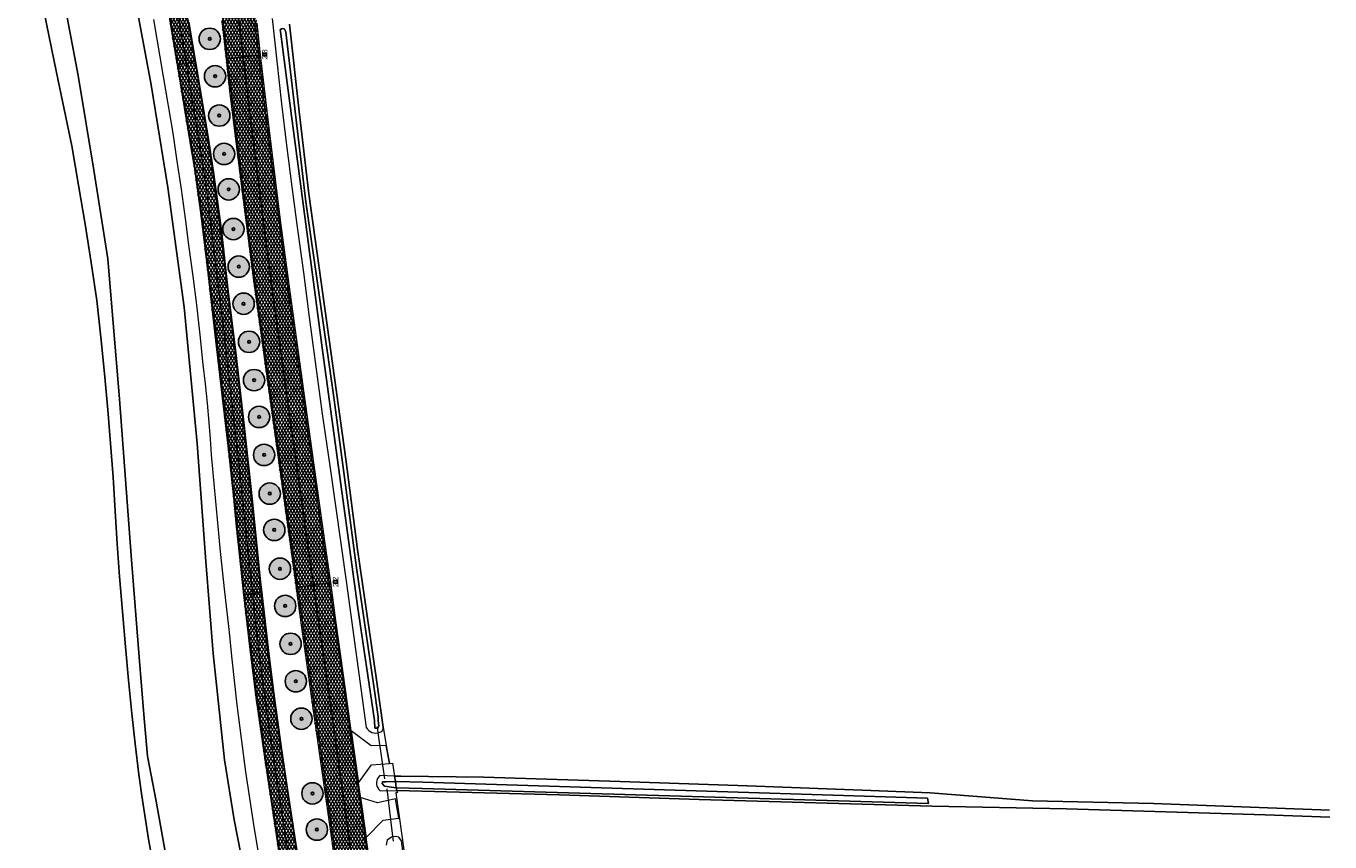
# Model space of a CAD drawing. Header units: metres. Extents: x 101608 to 104514, y 400798 to 405846.
# Tile 18 of 112: x 104196 to 104440, y 402109 to 402262. Entities that reach past the tile are written whole.
import ezdxf
from ezdxf.enums import TextEntityAlignment as Align

# ---------------------------------------------------------------- set-up
doc = ezdxf.new("R2010")
doc.units = ezdxf.units.M
for name, color, linetype, lineweight in [('B-WE-GR-BOOM-A', 63, 'Continuous', 25), ('B-WE-GR-BOOM-S', 90, 'Continuous', 25), ('B-WE-GR-GRAS-GV', 60, 'Continuous', 13), ('B-WE-IE-MEUBILAIR_WEGMEUBILAIR_PAAL-S', 7, 'Continuous', 25), ('B-WE-IE-TERREINAFSCHEIDING_KUNSTMATIG_HEKWERK_RASTER-G', 30, 'IE-TERREINAFSCHEIDING-KUNSTMATIG', 18), ('B-WE-KW-KUNSTWERK_DUIKER-G', 170, 'Continuous', 18), ('B-WE-OG-WATER_GREPPEL-GV', 160, 'Continuous', 18), ('B-WE-OG-WATER_SLOOT-GV', 120, 'Continuous', 18), ('B-WE-VH-GESLOTENVERHARDING_ASFALT-A-500', 12, 'Continuous', 18), ('B-WE-VH-KANTVERHARDING-G', 60, 'Continuous', 18), ('B-WE-VH-VERHARDING_ASFALT-GV', 252, 'Continuous', 18), ('B-WE-VH-VERHARDING_BETONSTRAATSTEEN-GV', 252, 'Continuous', 18), ('B-WE-VW-MARKERING_PICTOGRAM-G', 7, 'Continuous', 18)]:
    doc.layers.add(name, color=color, linetype=linetype, lineweight=lineweight)
doc.layers.add('Label_Puntobject', color=255, linetype='Continuous')
doc.styles.add('NLCS-ISO', font='NLCS-ISO.ttf')
doc.linetypes.add('IE-TERREINAFSCHEIDING-KUNSTMATIG', pattern='A,4,[82,NLCS.SHX,S=0.75,R=90,X=0,Y=0],4,-2', length=10)
pattern_1 = [(60, (0, 0), (-0.4330127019, 0.25), []), (120, (0, 0), (-0.4330127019, -0.25), [])]

# ---------------------------------------------------------------- blocks, each defined once
blk = doc.blocks.new('SIE-WEG_PAAL_HECTOMETERPAAL-SO')
at = {"color": 0, "linetype": 'ByBlock', "lineweight": -2}
blk.add_lwpolyline([(-1.44375, -0.94375), (1.44375, -0.94375), (1.44375, 0.94375), (-1.44375, 0.94375)], close=True, dxfattribs=at)
at = {"color": 0, "linetype": 'ByBlock', "lineweight": -2, "style": 'NLCS-ISO'}
blk.add_text('hm', height=1.5, dxfattribs=at).set_placement((0, 0), align=Align.MIDDLE_CENTER)
at = {"style": 'NLCS-ISO'}
blk.add_attdef('WAARDE', (2.13125, -1.69375), '', height=1.5, dxfattribs=at)
blk = doc.blocks.new('SGR-BOOM_01-SO')
at = {"layer": 'B-WE-GR-BOOM-A'}
h = blk.add_hatch(color=256, dxfattribs=at)
h.dxf.hatch_style = 1
edge = h.paths.add_edge_path()
edge.add_arc((0, 0), 2, 0, 360)
at = {"color": 0, "linetype": 'ByBlock', "lineweight": -2}
for radius in [2, 0.25]:
    blk.add_circle((0, 0), radius, dxfattribs=at)

msp = doc.modelspace()

# ---------------------------------------------------------------- hatches: boundary and pattern name
at = {"layer": 'B-WE-VH-GESLOTENVERHARDING_ASFALT-A-500'}
h = msp.add_hatch(dxfattribs=at)
h.set_pattern_fill('AVH-ASFALT-SOD', color=256, scale=0.5, pattern_type=2)
h.set_pattern_definition(pattern_1)
h.paths.add_polyline_path([(104220.427, 402347.414), (104220.31, 402354.514), (104220.11, 402354.508), (104218.597, 402354.464), (104217.042, 402354.419), (104216.829, 402354.413), (104216.943, 402348.161), (104217.023, 402339.631), (104217.039, 402329.099), (104217.099, 402320.89), (104217.095, 402315.766), (104217.356, 402308.058), (104217.833, 402299.758), (104218.015, 402296.492), (104218.372, 402292.872), (104218.81, 402288.458), (104219.237, 402284.859), (104219.957, 402279.513), (104221.148, 402271.132), (104223.12, 402258.819), (104223.839, 402254.468), (104224.024, 402254.502), (104225.586, 402254.794), (104227.174, 402255.091), (104227.363, 402255.127), (104226.116, 402262.494), (104224.841, 402270.408), (104223.424, 402279.547), (104222.102, 402290.029), (104221.577, 402295.717), (104221.002, 402304.212), (104220.728, 402309.468), (104220.539, 402314.652), (104220.594, 402328.31), (104220.472, 402344.723)])
h = msp.add_hatch(dxfattribs=at)
h.set_pattern_fill('AVH-ASFALT-SOD', color=256, scale=0.5, pattern_type=2)
h.set_pattern_definition(pattern_1)
h.paths.add_polyline_path([(104227.56, 402355.66), (104224.581, 402355.463), (104224.145, 402355.434), (104224.71, 402347.199), (104225.066, 402342.025), (104225.687, 402333.128), (104226.913, 402317.621), (104227.841, 402306.073), (104228.552, 402297.83), (104229.752, 402285.218), (104231.166, 402271.932), (104232.219, 402262.7), (104233.024, 402255.583), (104233.31, 402255.616), (104236.248, 402255.96), (104235.988, 402258.184), (104235.379, 402263.505), (104235.02, 402266.809), (104234.635, 402270.235), (104234.065, 402275.45), (104233.775, 402278.183), (104233.318, 402282.591), (104232.697, 402288.87), (104232.11, 402294.899), (104231.573, 402301.062), (104231.085, 402306.581), (104230.583, 402312.64), (104230.106, 402319.041), (104229.702, 402324.474), (104229.372, 402329.171), (104228.964, 402334.9), (104228.489, 402341.527), (104227.986, 402349.022), (104227.59, 402355.216)])
h = msp.add_hatch(dxfattribs=at)
h.set_pattern_fill('AVH-ASFALT-SOD', color=256, scale=0.5, pattern_type=2)
h.set_pattern_definition(pattern_1)
h.paths.add_polyline_path([(104230.775, 402355.874), (104230.518, 402355.857), (104227.56, 402355.66), (104227.59, 402355.216), (104227.986, 402349.022), (104228.489, 402341.527), (104228.964, 402334.9), (104229.372, 402329.171), (104229.702, 402324.474), (104230.106, 402319.041), (104230.583, 402312.64), (104231.085, 402306.581), (104231.573, 402301.062), (104232.11, 402294.899), (104232.697, 402288.87), (104233.318, 402282.591), (104233.775, 402278.183), (104234.065, 402275.45), (104234.635, 402270.235), (104235.02, 402266.809), (104235.379, 402263.505), (104235.988, 402258.184), (104236.248, 402255.96), (104239.185, 402256.303), (104239.507, 402256.341), (104239.44, 402256.92), (104238.83, 402262.262), (104238.051, 402269.084), (104237.916, 402271.365), (104236.589, 402283.87), (104235.149, 402298.18), (104233.535, 402315.712), (104232.733, 402326.445), (104231.382, 402345.999)])
h = msp.add_hatch(dxfattribs=at)
h.set_pattern_fill('AVH-ASFALT-SOD', color=256, scale=0.5, pattern_type=2)
h.set_pattern_definition(pattern_1)
h.paths.add_polyline_path([(104236.248, 402255.96), (104233.31, 402255.616), (104233.024, 402255.583), (104233.691, 402249.674), (104235.408, 402235.637), (104238.085, 402214.666), (104240.83, 402194.777), (104243.757, 402173.739), (104246.138, 402156.582), (104246.498, 402156.633), (104249.405, 402157.044), (104248.226, 402165.392), (104246.937, 402174.781), (104246.083, 402180.77), (104245.279, 402186.236), (104244.416, 402192.559), (104243.641, 402198.103), (104242.734, 402204.676), (104241.975, 402210.167), (104240.965, 402217.802), (104240.373, 402222.496), (104239.652, 402227.919), (104238.952, 402233.485), (104238.188, 402239.844), (104237.414, 402246.176), (104236.604, 402252.915)])
h = msp.add_hatch(dxfattribs=at)
h.set_pattern_fill('AVH-ASFALT-SOD', color=256, scale=0.5, pattern_type=2)
h.set_pattern_definition(pattern_1)
h.paths.add_polyline_path([(104239.507, 402256.341), (104239.185, 402256.303), (104236.248, 402255.96), (104236.604, 402252.915), (104237.414, 402246.176), (104238.188, 402239.844), (104238.952, 402233.485), (104239.652, 402227.919), (104240.373, 402222.496), (104240.965, 402217.802), (104241.975, 402210.167), (104242.734, 402204.676), (104243.641, 402198.103), (104244.416, 402192.559), (104245.279, 402186.236), (104246.083, 402180.77), (104246.937, 402174.781), (104248.226, 402165.392), (104249.405, 402157.044), (104252.352, 402157.46), (104252.627, 402157.499), (104251.672, 402164.385), (104249.512, 402179.489), (104247.378, 402195.247), (104245.03, 402211.946), (104243.229, 402225.364), (104241.024, 402243.193)])
h = msp.add_hatch(dxfattribs=at)
h.set_pattern_fill('AVH-ASFALT-SOD', color=256, scale=0.5, pattern_type=2)
h.set_pattern_definition(pattern_1)
h.paths.add_polyline_path([(104227.363, 402255.127), (104227.174, 402255.091), (104225.586, 402254.794), (104224.024, 402254.502), (104223.839, 402254.468), (104225.223, 402246.085), (104226.515, 402238.531), (104227.033, 402235.35), (104228.266, 402226.731), (104229.528, 402216.074), (104230.885, 402204.448), (104232.325, 402192.094), (104233.475, 402182.076), (104234.428, 402173.383), (104234.946, 402168.032), (104235.749, 402160.535), (104236.311, 402155.233), (104236.495, 402155.255), (104238.02, 402155.435), (104239.537, 402155.615), (104239.792, 402155.645), (104239.568, 402157.631), (104238.029, 402172.621), (104236.47, 402186.934), (104234.827, 402201.073), (104233.383, 402213.066), (104232.241, 402223.469), (104230.748, 402234.383), (104229.803, 402240.501), (104227.797, 402252.561)])
h = msp.add_hatch(dxfattribs=at)
h.set_pattern_fill('AVH-ASFALT-SOD', color=256, scale=0.5, pattern_type=2)
h.set_pattern_definition(pattern_1)
h.paths.add_polyline_path([(104249.405, 402157.044), (104246.498, 402156.633), (104246.138, 402156.582), (104246.798, 402151.821), (104249.475, 402132.731), (104252.533, 402111.289), (104253.957, 402101.122), (104255.523, 402089.95), (104257.119, 402078.715), (104259.112, 402064.374), (104260.07, 402057.504), (104260.399, 402057.55), (104263.32, 402057.958), (104261.625, 402070.103), (104260.044, 402081.21), (104258.383, 402093.115), (104256.775, 402104.599), (104255.136, 402116.365), (104253.445, 402128.51), (104251.765, 402140.473), (104249.985, 402152.939)])
h = msp.add_hatch(dxfattribs=at)
h.set_pattern_fill('AVH-ASFALT-SOD', color=256, scale=0.5, pattern_type=2)
h.set_pattern_definition(pattern_1)
h.paths.add_polyline_path([(104259.294, 402109.767), (104258.226, 402117.227), (104258.2, 402117.405), (104257.835, 402120.019), (104256.478, 402129.731), (104255.837, 402134.326), (104253.611, 402150.403), (104252.627, 402157.499), (104252.352, 402157.46), (104249.405, 402157.044), (104249.985, 402152.939), (104251.765, 402140.473), (104253.445, 402128.51), (104255.136, 402116.365), (104256.775, 402104.599), (104258.383, 402093.115), (104260.044, 402081.21), (104261.625, 402070.103), (104263.32, 402057.958), (104266.266, 402058.369), (104266.485, 402058.4), (104264.484, 402073.03), (104261.857, 402091.865)])
h = msp.add_hatch(dxfattribs=at)
h.set_pattern_fill('AVH-ASFALT-SOD', color=256, scale=0.5, pattern_type=2)
h.set_pattern_definition(pattern_1)
h.paths.add_polyline_path([(104239.792, 402155.645), (104239.537, 402155.615), (104238.02, 402155.435), (104236.495, 402155.255), (104236.311, 402155.233), (104236.661, 402151.939), (104237.506, 402145.007), (104238.633, 402135.992), (104240.273, 402124.342), (104242.449, 402109.892), (104244.676, 402095.098), (104246.7, 402081.62), (104248.814, 402067.905), (104250.423, 402056.158), (104250.639, 402056.188), (104252.129, 402056.396), (104253.547, 402056.594), (104253.786, 402056.627), (104253.394, 402059.63), (104251.501, 402073.033), (104249.732, 402084.815), (104248.226, 402094.908), (104246.414, 402106.935), (104244.795, 402117.498), (104243.485, 402126.371), (104242.115, 402136.301), (104241.023, 402144.779)])

# ---------------------------------------------------------------- linework, layer by layer
at = {"layer": 'B-WE-GR-GRAS-GV', "flags": 128}
for points in [[(104219.177, 402105.617), (104218.5, 402109.466), (104217.841, 402113.494), (104217.232, 402117.53), (104216.672, 402121.573), (104215.982, 402127.284), (104215.352, 402133.003), (104214.733, 402139.242), (104214.184, 402145.488), (104213.613, 402152.059), (104213.094, 402158.635), (104212.657, 402164.763), (104212.266, 402170.894), (104211.853, 402177.214), (104211.388, 402183.53), (104210.872, 402189.842), (104210.255, 402196.671), (104209.578, 402203.495), (104208.841, 402210.312), (104207.76, 402217.47), (104206.626, 402224.619), (104205.405, 402231.953), (104204.128, 402239.277), (104201.257, 402253.057), (104198.471, 402266.756)], [(104244.889, 402262.099), (104246.719, 402245.73), (104248.55, 402230.328), (104252.659, 402200.802), (104255.491, 402180.634), (104257.658, 402163.704), (104261.154, 402139.695), (104262.467, 402130.388), (104263.032, 402126.971), (104263.617, 402123.622), (104264.233, 402123.673), (104264.594, 402121.269), (104265.739, 402121.238), (104281.313, 402121.049), (104306.831, 402120.23), (104330.711, 402119.42), (104353.841, 402118.539), (104364.957, 402118.122), (104384.089, 402116.636), (104406.787, 402116.118), (104439.771, 402114.882)], [(104439.831, 402113.584), (104427.719, 402114.013), (104390.467, 402115.138), (104365.319, 402115.615), (104321.651, 402116.857), (104295.472, 402117.737), (104265.003, 402118.549), (104265.065, 402118.139), (104264.824, 402118.145), (104265.942, 402110.149), (104267.18, 402101.003)]]:
    msp.add_lwpolyline(points, dxfattribs=at)
at = {"layer": 'B-WE-IE-TERREINAFSCHEIDING_KUNSTMATIG_HEKWERK_RASTER-G', "flags": 128}
msp.add_lwpolyline([(104265.065, 402118.139), (104264.824, 402118.145), (104265.942, 402110.149), (104267.18, 402101.003), (104268.444, 402091.863), (104269.666, 402083.201), (104270.911, 402074.545), (104272.295, 402064.312), (104274.117, 402051.189), (104275.827, 402038.828), (104277.229, 402028.435)], dxfattribs=at)
at = {"layer": 'B-WE-KW-KUNSTWERK_DUIKER-G', "flags": 128}
for points in [[(104262.762, 402120.748), (104261.536, 402129.361), (104261.369, 402130.53)], [(104264.377, 402109.078), (104264.203, 402110.513), (104263.19, 402118.851)]]:
    msp.add_lwpolyline(points, dxfattribs=at)
at = {"layer": 'B-WE-OG-WATER_GREPPEL-GV'}
msp.add_lwpolyline([(104281.313, 402121.049), (104265.739, 402121.238), (104264.594, 402121.269), (104264.749, 402120.237), (104264.98, 402120.252), (104269.906, 402120.127), (104364.469, 402117.105), (104364.625, 402116.093), (104269.784, 402118.948), (104264.924, 402119.075), (104265.003, 402118.549), (104295.472, 402117.737), (104321.651, 402116.857), (104365.319, 402115.615), (104390.467, 402115.138), (104427.719, 402114.013), (104439.831, 402113.584)], dxfattribs=at)
at = {"layer": 'B-WE-OG-WATER_GREPPEL-GV', "flags": 128}
msp.add_lwpolyline([(104439.771, 402114.882), (104406.787, 402116.118), (104384.089, 402116.636), (104364.957, 402118.122), (104353.841, 402118.539), (104330.711, 402119.42), (104306.831, 402120.23), (104281.313, 402121.049)], dxfattribs=at)
at = {"layer": 'B-WE-OG-WATER_SLOOT-GV', "flags": 128}
for points in [[(104221.974, 402105.008), (104219.914, 402116.526), (104218.305, 402124.999), (104217.614, 402132.798), (104216.739, 402143.542), (104215.339, 402161.761), (104213.069, 402191.852), (104210.9, 402218.144), (104208.254, 402234.748), (104205.343, 402252.492), (104200.849, 402276.269), (104198.019, 402294.823), (104197.523, 402302.93), (104196.979, 402314.02), (104197.269, 402320.51), (104197.602, 402331.019), (104198.866, 402362.353), (104198.837, 402364.748), (104197.097, 402390.293), (104195.561, 402415.161)], [(104195.561, 402415.161), (104197.097, 402390.293), (104198.837, 402364.748), (104198.866, 402362.353), (104197.602, 402331.019), (104197.269, 402320.51), (104196.979, 402314.02), (104197.523, 402302.93), (104198.019, 402294.823), (104200.849, 402276.269), (104205.343, 402252.492), (104208.254, 402234.748), (104210.9, 402218.144), (104213.069, 402191.852), (104215.339, 402161.761), (104216.739, 402143.542), (104217.614, 402132.798), (104218.305, 402124.999), (104219.914, 402116.526), (104221.974, 402105.008)], [(104209.813, 402404.359), (104211.552, 402373.276), (104211.719, 402335.617), (104211.293, 402322.754), (104211.524, 402309.037), (104211.762, 402297.296), (104212.073, 402291.324), (104213.812, 402281.03), (104214.89, 402275.553), (104216.484, 402264.11), (104219.002, 402250.759), (104222.141, 402231.507), (104225.201, 402209.117), (104227.614, 402183.527), (104229.223, 402161.419), (104230.609, 402144.212), (104232.755, 402124.3), (104234.529, 402113.054), (104237.642, 402097.135)], [(104237.642, 402097.135), (104234.529, 402113.054), (104232.755, 402124.3), (104230.609, 402144.212), (104229.223, 402161.419), (104227.614, 402183.527), (104225.201, 402209.117), (104222.141, 402231.507), (104219.002, 402250.759), (104216.484, 402264.11), (104214.89, 402275.553), (104213.812, 402281.03), (104212.073, 402291.324), (104211.762, 402297.296), (104211.524, 402309.037), (104211.293, 402322.754), (104211.719, 402335.617), (104211.552, 402373.276), (104209.813, 402404.359)], [(104198.471, 402266.756), (104201.257, 402253.057), (104204.128, 402239.277), (104205.405, 402231.953), (104206.626, 402224.619), (104207.76, 402217.47), (104208.841, 402210.312), (104209.578, 402203.495), (104210.255, 402196.671), (104210.872, 402189.842), (104211.388, 402183.53), (104211.853, 402177.214), (104212.266, 402170.894), (104212.657, 402164.763), (104213.094, 402158.635), (104213.613, 402152.059), (104214.184, 402145.488), (104214.733, 402139.242), (104215.352, 402133.003), (104215.982, 402127.284), (104216.672, 402121.573), (104217.232, 402117.53), (104217.841, 402113.494), (104218.5, 402109.466), (104219.177, 402105.617)], [(104241.695, 402263.161), (104243.426, 402247.174), (104244.371, 402239.411), (104245.353, 402231.653), (104246.411, 402223.611), (104247.51, 402215.576), (104248.59, 402207.204), (104249.709, 402198.837), (104251.062, 402189.087), (104252.467, 402179.345), (104255.571, 402157.327), (104259.303, 402130.34), (104259.501, 402130.048), (104259.747, 402129.795), (104260.032, 402129.588), (104260.35, 402129.434), (104260.689, 402129.337), (104261.04, 402129.301), (104261.392, 402129.326), (104261.536, 402129.361), (104261.714, 402129.405), (104262.019, 402129.536), (104262.299, 402129.714), (104262.449, 402130.095), (104262.467, 402130.388), (104261.154, 402139.695), (104257.658, 402163.704), (104255.491, 402180.634), (104252.659, 402200.802), (104248.55, 402230.328), (104246.719, 402245.73), (104244.889, 402262.099)], [(104239.071, 402107.23), (104238.249, 402112.16), (104237.475, 402117.098), (104236.749, 402122.044), (104235.895, 402128.321), (104235.112, 402134.608), (104234.592, 402139.146), (104234.109, 402143.688), (104233.664, 402148.234), (104232.794, 402155.787), (104231.988, 402163.348), (104231.394, 402169.36), (104230.841, 402175.377), (104230.329, 402181.397), (104230.117, 402184.431), (104229.875, 402187.463), (104229.545, 402191.096), (104229.173, 402194.725), (104228.757, 402198.35), (104228.167, 402203.928), (104227.526, 402209.5), (104226.858, 402214.885), (104226.143, 402220.264), (104225.408, 402225.715), (104224.65, 402231.162), (104223.896, 402236.417), (104223.119, 402241.669), (104221.301, 402252.282), (104219.473, 402262.945)], [(104271.77, 402065.35), (104265.91, 402109.146), (104265.398, 402109.842), (104264.815, 402109.919), (104264.007, 402109.809), (104263.206, 402109.282), (104263.038, 402108.341)]]:
    msp.add_lwpolyline(points, dxfattribs=at)
for points in [[(104257.474, 402160.249), (104260.702, 402138.125), (104261.55, 402132.357), (104261.539, 402132.112), (104261.519, 402131.662), (104261.661, 402130.604), (104261.436, 402130.258), (104260.93, 402130.24), (104260.865, 402131.692), (104257.647, 402153.119), (104251.169, 402200.561), (104244.52, 402250.589), (104243.236, 402260.739), (104243.193, 402261.032), (104243.391, 402261.248), (104243.685, 402261.266), (104243.9, 402261.205), (104244.056, 402261.101), (104244.211, 402260.583), (104247.997, 402228.843), (104253.151, 402192.696)], [(104257.474, 402160.249), (104253.151, 402192.696), (104247.997, 402228.843), (104244.211, 402260.583), (104244.056, 402261.101), (104243.9, 402261.205), (104243.685, 402261.266), (104243.391, 402261.248), (104243.193, 402261.032), (104243.236, 402260.739), (104244.52, 402250.589), (104251.169, 402200.561), (104257.647, 402153.119), (104260.865, 402131.692), (104260.93, 402130.24), (104261.436, 402130.258), (104261.661, 402130.604), (104261.519, 402131.662), (104261.539, 402132.112), (104261.55, 402132.357), (104260.702, 402138.125)], [(104264.924, 402119.075), (104262.739, 402119.355), (104262.281, 402119.867), (104262.344, 402120.158), (104262.946, 402120.148), (104264.749, 402120.237), (104264.594, 402121.269), (104261.818, 402121.347), (104261.568, 402121.082), (104261.376, 402120.772), (104261.249, 402120.431), (104261.192, 402120.071), (104261.207, 402119.707), (104261.291, 402119.361), (104261.44, 402119.038), (104261.649, 402118.75), (104261.91, 402118.507), (104265.003, 402118.549)], [(104264.749, 402120.237), (104262.946, 402120.148), (104262.344, 402120.158), (104262.281, 402119.867), (104262.739, 402119.355), (104264.924, 402119.075)], [(104264.749, 402120.237), (104264.924, 402119.075), (104269.784, 402118.948), (104364.625, 402116.093), (104364.469, 402117.105), (104269.906, 402120.127), (104264.98, 402120.252)]]:
    msp.add_lwpolyline(points, close=True, dxfattribs=at)
at = {"layer": 'B-WE-VH-KANTVERHARDING-G', "flags": 128}
for points in [[(104221.148, 402271.132), (104223.12, 402258.819), (104223.839, 402254.468), (104224.024, 402254.502), (104225.586, 402254.794), (104227.174, 402255.091), (104227.363, 402255.127), (104226.116, 402262.494)], [(104232.219, 402262.7), (104233.024, 402255.583), (104233.31, 402255.616), (104236.248, 402255.96), (104235.988, 402258.184), (104235.379, 402263.505)], [(104235.379, 402263.505), (104235.988, 402258.184), (104236.248, 402255.96), (104239.185, 402256.303), (104239.507, 402256.341), (104239.44, 402256.92), (104238.83, 402262.262)], [(104246.414, 402106.935), (104244.795, 402117.498), (104243.485, 402126.371), (104242.115, 402136.301), (104241.023, 402144.779), (104239.792, 402155.645), (104239.537, 402155.615), (104238.02, 402155.435), (104236.495, 402155.255), (104236.311, 402155.233), (104236.661, 402151.939), (104237.506, 402145.007), (104238.633, 402135.992), (104240.273, 402124.342), (104242.449, 402109.892), (104244.676, 402095.098)]]:
    msp.add_lwpolyline(points, dxfattribs=at)
for points in [[(104236.248, 402255.96), (104233.31, 402255.616), (104233.024, 402255.583), (104233.691, 402249.674), (104235.408, 402235.637), (104238.085, 402214.666), (104240.83, 402194.777), (104243.757, 402173.739), (104246.138, 402156.582), (104246.498, 402156.633), (104249.405, 402157.044), (104248.226, 402165.392), (104246.937, 402174.781), (104246.083, 402180.77), (104245.279, 402186.236), (104244.416, 402192.559), (104243.641, 402198.103), (104242.734, 402204.676), (104241.975, 402210.167), (104240.965, 402217.802), (104240.373, 402222.496), (104239.652, 402227.919), (104238.952, 402233.485), (104238.188, 402239.844), (104237.414, 402246.176), (104236.604, 402252.915)], [(104239.507, 402256.341), (104239.185, 402256.303), (104236.248, 402255.96), (104236.604, 402252.915), (104237.414, 402246.176), (104238.188, 402239.844), (104238.952, 402233.485), (104239.652, 402227.919), (104240.373, 402222.496), (104240.965, 402217.802), (104241.975, 402210.167), (104242.734, 402204.676), (104243.641, 402198.103), (104244.416, 402192.559), (104245.279, 402186.236), (104246.083, 402180.77), (104246.937, 402174.781), (104248.226, 402165.392), (104249.405, 402157.044), (104252.352, 402157.46), (104252.627, 402157.499), (104251.672, 402164.385), (104249.512, 402179.489), (104247.378, 402195.247), (104245.03, 402211.946), (104243.229, 402225.364), (104241.024, 402243.193)], [(104227.363, 402255.127), (104227.174, 402255.091), (104225.586, 402254.794), (104224.024, 402254.502), (104223.839, 402254.468), (104225.223, 402246.085), (104226.515, 402238.531), (104227.033, 402235.35), (104228.266, 402226.731), (104229.528, 402216.074), (104230.885, 402204.448), (104232.325, 402192.094), (104233.475, 402182.076), (104234.428, 402173.383), (104234.946, 402168.032), (104235.749, 402160.535), (104236.311, 402155.233), (104236.495, 402155.255), (104238.02, 402155.435), (104239.537, 402155.615), (104239.792, 402155.645), (104239.568, 402157.631), (104238.029, 402172.621), (104236.47, 402186.934), (104234.827, 402201.073), (104233.383, 402213.066), (104232.241, 402223.469), (104230.748, 402234.383), (104229.803, 402240.501), (104227.797, 402252.561)], [(104249.405, 402157.044), (104246.498, 402156.633), (104246.138, 402156.582), (104246.798, 402151.821), (104249.475, 402132.731), (104252.533, 402111.289), (104253.957, 402101.122), (104255.523, 402089.95), (104257.119, 402078.715), (104259.112, 402064.374), (104260.07, 402057.504), (104260.399, 402057.55), (104263.32, 402057.958), (104261.625, 402070.103), (104260.044, 402081.21), (104258.383, 402093.115), (104256.775, 402104.599), (104255.136, 402116.365), (104253.445, 402128.51), (104251.765, 402140.473), (104249.985, 402152.939)], [(104259.294, 402109.767), (104258.226, 402117.227), (104258.2, 402117.405), (104257.835, 402120.019), (104256.478, 402129.731), (104255.837, 402134.326), (104253.611, 402150.403), (104252.627, 402157.499), (104252.352, 402157.46), (104249.405, 402157.044), (104249.985, 402152.939), (104251.765, 402140.473), (104253.445, 402128.51), (104255.136, 402116.365), (104256.775, 402104.599), (104258.383, 402093.115), (104260.044, 402081.21), (104261.625, 402070.103), (104263.32, 402057.958), (104266.266, 402058.369), (104266.485, 402058.4), (104264.484, 402073.03), (104261.857, 402091.865)]]:
    msp.add_lwpolyline(points, close=True, dxfattribs=at)
at = {"layer": 'B-WE-VH-VERHARDING_ASFALT-GV', "flags": 128}
for points in [[(104221.148, 402271.132), (104223.12, 402258.819), (104223.839, 402254.468), (104224.024, 402254.502), (104225.586, 402254.794), (104227.174, 402255.091), (104227.363, 402255.127), (104226.116, 402262.494)], [(104232.219, 402262.7), (104233.024, 402255.583), (104233.31, 402255.616), (104236.248, 402255.96), (104235.988, 402258.184), (104235.379, 402263.505)], [(104235.379, 402263.505), (104235.988, 402258.184), (104236.248, 402255.96), (104239.185, 402256.303), (104239.507, 402256.341), (104239.44, 402256.92), (104238.83, 402262.262)], [(104246.414, 402106.935), (104244.795, 402117.498), (104243.485, 402126.371), (104242.115, 402136.301), (104241.023, 402144.779), (104239.792, 402155.645), (104239.537, 402155.615), (104238.02, 402155.435), (104236.495, 402155.255), (104236.311, 402155.233), (104236.661, 402151.939), (104237.506, 402145.007), (104238.633, 402135.992), (104240.273, 402124.342), (104242.449, 402109.892), (104244.676, 402095.098)]]:
    msp.add_lwpolyline(points, dxfattribs=at)
for points in [[(104236.248, 402255.96), (104233.31, 402255.616), (104233.024, 402255.583), (104233.691, 402249.674), (104235.408, 402235.637), (104238.085, 402214.666), (104240.83, 402194.777), (104243.757, 402173.739), (104246.138, 402156.582), (104246.498, 402156.633), (104249.405, 402157.044), (104248.226, 402165.392), (104246.937, 402174.781), (104246.083, 402180.77), (104245.279, 402186.236), (104244.416, 402192.559), (104243.641, 402198.103), (104242.734, 402204.676), (104241.975, 402210.167), (104240.965, 402217.802), (104240.373, 402222.496), (104239.652, 402227.919), (104238.952, 402233.485), (104238.188, 402239.844), (104237.414, 402246.176), (104236.604, 402252.915)], [(104239.507, 402256.341), (104239.185, 402256.303), (104236.248, 402255.96), (104236.604, 402252.915), (104237.414, 402246.176), (104238.188, 402239.844), (104238.952, 402233.485), (104239.652, 402227.919), (104240.373, 402222.496), (104240.965, 402217.802), (104241.975, 402210.167), (104242.734, 402204.676), (104243.641, 402198.103), (104244.416, 402192.559), (104245.279, 402186.236), (104246.083, 402180.77), (104246.937, 402174.781), (104248.226, 402165.392), (104249.405, 402157.044), (104252.352, 402157.46), (104252.627, 402157.499), (104251.672, 402164.385), (104249.512, 402179.489), (104247.378, 402195.247), (104245.03, 402211.946), (104243.229, 402225.364), (104241.024, 402243.193)], [(104227.363, 402255.127), (104227.174, 402255.091), (104225.586, 402254.794), (104224.024, 402254.502), (104223.839, 402254.468), (104225.223, 402246.085), (104226.515, 402238.531), (104227.033, 402235.35), (104228.266, 402226.731), (104229.528, 402216.074), (104230.885, 402204.448), (104232.325, 402192.094), (104233.475, 402182.076), (104234.428, 402173.383), (104234.946, 402168.032), (104235.749, 402160.535), (104236.311, 402155.233), (104236.495, 402155.255), (104238.02, 402155.435), (104239.537, 402155.615), (104239.792, 402155.645), (104239.568, 402157.631), (104238.029, 402172.621), (104236.47, 402186.934), (104234.827, 402201.073), (104233.383, 402213.066), (104232.241, 402223.469), (104230.748, 402234.383), (104229.803, 402240.501), (104227.797, 402252.561)], [(104249.405, 402157.044), (104246.498, 402156.633), (104246.138, 402156.582), (104246.798, 402151.821), (104249.475, 402132.731), (104252.533, 402111.289), (104253.957, 402101.122), (104255.523, 402089.95), (104257.119, 402078.715), (104259.112, 402064.374), (104260.07, 402057.504), (104260.399, 402057.55), (104263.32, 402057.958), (104261.625, 402070.103), (104260.044, 402081.21), (104258.383, 402093.115), (104256.775, 402104.599), (104255.136, 402116.365), (104253.445, 402128.51), (104251.765, 402140.473), (104249.985, 402152.939)], [(104259.294, 402109.767), (104258.226, 402117.227), (104258.2, 402117.405), (104257.835, 402120.019), (104256.478, 402129.731), (104255.837, 402134.326), (104253.611, 402150.403), (104252.627, 402157.499), (104252.352, 402157.46), (104249.405, 402157.044), (104249.985, 402152.939), (104251.765, 402140.473), (104253.445, 402128.51), (104255.136, 402116.365), (104256.775, 402104.599), (104258.383, 402093.115), (104260.044, 402081.21), (104261.625, 402070.103), (104263.32, 402057.958), (104266.266, 402058.369), (104266.485, 402058.4), (104264.484, 402073.03), (104261.857, 402091.865)]]:
    msp.add_lwpolyline(points, close=True, dxfattribs=at)
at = {"layer": 'B-WE-VH-VERHARDING_BETONSTRAATSTEEN-GV', "flags": 128}
for points in [[(104263.032, 402126.971), (104260.204, 402126.911), (104256.478, 402129.731), (104257.835, 402120.019), (104260.278, 402123.345), (104263.617, 402123.622)], [(104258.226, 402117.227), (104259.294, 402109.767), (104262.451, 402113), (104265.408, 402113.386), (104264.748, 402116.971), (104261.38, 402116.268), (104258.966, 402117)]]:
    msp.add_lwpolyline(points, close=True, dxfattribs=at)
at = {"layer": 'B-WE-VW-MARKERING_PICTOGRAM-G', "flags": 128}
for points in [[(104233.31, 402255.616), (104232.849, 402259.668), (104231.921, 402267.618), (104231.148, 402274.842), (104230.404, 402281.938), (104229.694, 402289.007), (104229.021, 402296.171), (104228.394, 402303.111), (104227.845, 402309.948), (104227.19, 402318.239), (104226.686, 402325.175), (104226.194, 402331.811), (104225.679, 402339.107), (104225.143, 402346.701), (104224.581, 402355.463)], [(104239.185, 402256.303), (104238.754, 402259.922), (104237.97, 402267.069), (104237.132, 402274.198), (104236.606, 402279.203), (104235.889, 402286.068), (104235.254, 402292.758), (104234.606, 402299.794), (104233.962, 402307.255), (104233.432, 402313.934), (104232.962, 402320.454), (104232.598, 402325.323), (104232.265, 402329.981), (104231.892, 402334.819), (104231.55, 402340.016), (104231.248, 402344.549), (104230.951, 402348.807), (104230.657, 402353.661), (104230.518, 402355.857)], [(104238.837, 402136.124), (104237.766, 402144.384), (104236.756, 402152.771), (104236.495, 402155.255), (104235.632, 402163.459), (104234.606, 402173.393), (104233.705, 402182.078), (104232.291, 402194.629), (104231.151, 402204.374), (104229.945, 402214.542), (104228.48, 402226.704), (104226.798, 402237.975), (104226.12, 402242.085), (104224.757, 402250.122), (104224.024, 402254.502), (104223.313, 402258.751), (104221.713, 402268.989)], [(104244.719, 402106.47), (104242.5, 402121.16), (104240.681, 402133.5), (104239.543, 402142.051), (104238.506, 402150.853), (104238.02, 402155.435), (104236.927, 402165.769), (104235.387, 402180.606), (104233.987, 402192.612), (104232.644, 402204.389), (104231.257, 402216.166), (104229.442, 402231.15), (104228.012, 402240.278), (104226.082, 402251.887), (104225.586, 402254.794), (104224.527, 402260.995), (104223.14, 402269.701)], [(104225.474, 402265.224), (104226.518, 402258.965), (104227.174, 402255.091), (104227.778, 402251.516), (104228.965, 402244.294), (104230.501, 402234.549), (104232.186, 402221.529), (104233.725, 402208.566), (104235.514, 402193.354), (104237.178, 402178.657), (104238.144, 402169.095), (104239.517, 402155.79), (104239.537, 402155.615), (104240.748, 402145.076), (104241.847, 402136.486)], [(104235.379, 402263.505), (104235.988, 402258.184)], [(104235.988, 402258.184), (104236.248, 402255.96)], [(104236.248, 402255.96), (104236.604, 402252.915)], [(104252.352, 402157.46), (104251.769, 402161.508), (104250.613, 402169.715), (104249.648, 402176.838), (104248.43, 402185.338), (104247.385, 402192.732), (104246.6, 402198.418), (104245.988, 402202.709), (104244.917, 402210.546), (104243.83, 402218.623), (104242.77, 402226.822), (104241.726, 402235.119), (104240.81, 402242.233), (104239.692, 402252.042), (104239.185, 402256.303)], [(104246.498, 402156.633), (104245.914, 402160.721), (104245.057, 402166.993), (104244.004, 402174.28), (104242.903, 402182.275), (104241.72, 402190.401), (104240.823, 402196.934), (104239.864, 402203.941), (104238.84, 402211.157), (104237.79, 402219.149), (104236.83, 402226.605), (104236.038, 402232.92), (104235.244, 402239.562), (104234.475, 402245.829), (104233.703, 402252.172), (104233.31, 402255.616)], [(104236.604, 402252.915), (104237.414, 402246.176)], [(104237.414, 402246.176), (104238.188, 402239.844)], [(104238.188, 402239.844), (104238.952, 402233.485)], [(104238.952, 402233.485), (104239.652, 402227.919)], [(104239.652, 402227.919), (104240.373, 402222.496)], [(104240.373, 402222.496), (104240.965, 402217.802)], [(104240.965, 402217.802), (104241.975, 402210.167)], [(104241.975, 402210.167), (104242.734, 402204.676)], [(104242.734, 402204.676), (104243.641, 402198.103)], [(104243.641, 402198.103), (104244.416, 402192.559)], [(104244.416, 402192.559), (104245.279, 402186.236)], [(104245.279, 402186.236), (104246.083, 402180.77)], [(104246.083, 402180.77), (104246.937, 402174.781)], [(104246.937, 402174.781), (104248.226, 402165.392)], [(104248.226, 402165.392), (104249.405, 402157.044)], [(104260.399, 402057.55), (104259.667, 402062.862), (104258.636, 402070.019), (104257.664, 402077.155), (104256.743, 402083.556), (104255.719, 402090.921), (104254.751, 402097.926), (104253.75, 402105.021), (104252.766, 402112.055), (104251.887, 402118.295), (104250.887, 402125.413), (104249.967, 402132.118), (104249.054, 402138.444), (104247.999, 402146.026), (104246.866, 402154.054), (104246.498, 402156.633)], [(104249.405, 402157.044), (104249.985, 402152.939)], [(104266.266, 402058.369), (104264.869, 402068.503), (104263.579, 402077.666), (104262.257, 402086.999), (104261.125, 402095.023), (104259.833, 402104.39), (104258.647, 402112.769), (104257.572, 402120.515), (104256.369, 402129.149), (104255.077, 402138.27), (104253.876, 402146.814), (104252.93, 402153.452), (104252.352, 402157.46)], [(104249.985, 402152.939), (104251.765, 402140.473)], [(104251.765, 402140.473), (104253.445, 402128.51)], [(104244.756, 402096.188), (104242.779, 402109.151), (104241.196, 402119.735), (104238.837, 402136.124)], [(104241.847, 402136.486), (104242.889, 402128.8), (104244.464, 402118.673), (104245.601, 402111.103), (104247.058, 402101.156)], [(104253.445, 402128.51), (104255.136, 402116.365)], [(104255.136, 402116.365), (104256.775, 402104.599)]]:
    msp.add_lwpolyline(points, dxfattribs=at)

# ---------------------------------------------------------------- block references
at = {"layer": 'B-WE-GR-BOOM-S'}
for p in [(104229.966, 402259.349), (104230.976, 402252.345), (104231.756, 402244.982), (104232.665, 402237.78), (104233.521, 402231.149), (104234.395, 402223.712), (104235.41, 402216.678), (104236.314, 402209.728), (104237.328, 402202.593), (104238.273, 402195.415), (104239.222, 402188.522), (104240.161, 402181.42), (104241.209, 402174.17), (104242.059, 402167.372), (104243.13, 402160.094), (104244.101, 402153.129), (104245.109, 402146.026), (104246.098, 402139.01), (104247.142, 402131.989), (104249.214, 402118.004), (104250.036, 402111.238)]:
    msp.add_blockref('SGR-BOOM_01-SO', p, dxfattribs=at)
at = {"layer": 'B-WE-IE-MEUBILAIR_WEGMEUBILAIR_PAAL-S', "xscale": 0.25, "yscale": 0.25, "zscale": 0.25}
for p in [(104240.271, 402256.43), (104253.532, 402157.627)]:
    msp.add_blockref('SIE-WEG_PAAL_HECTOMETERPAAL-SO', p, dxfattribs=at)

# ---------------------------------------------------------------- texts
at = {"layer": 'Label_Puntobject', "lineweight": 25}
for s, p in [('2.3', (104240.271, 402256.43, 1.025)), ('2.2', (104253.532, 402157.627, 0.989))]:
    msp.add_text(s, height=1, rotation=90, dxfattribs=at).set_placement(p, align=Align.MIDDLE)

doc.saveas('drawing.dxf')
